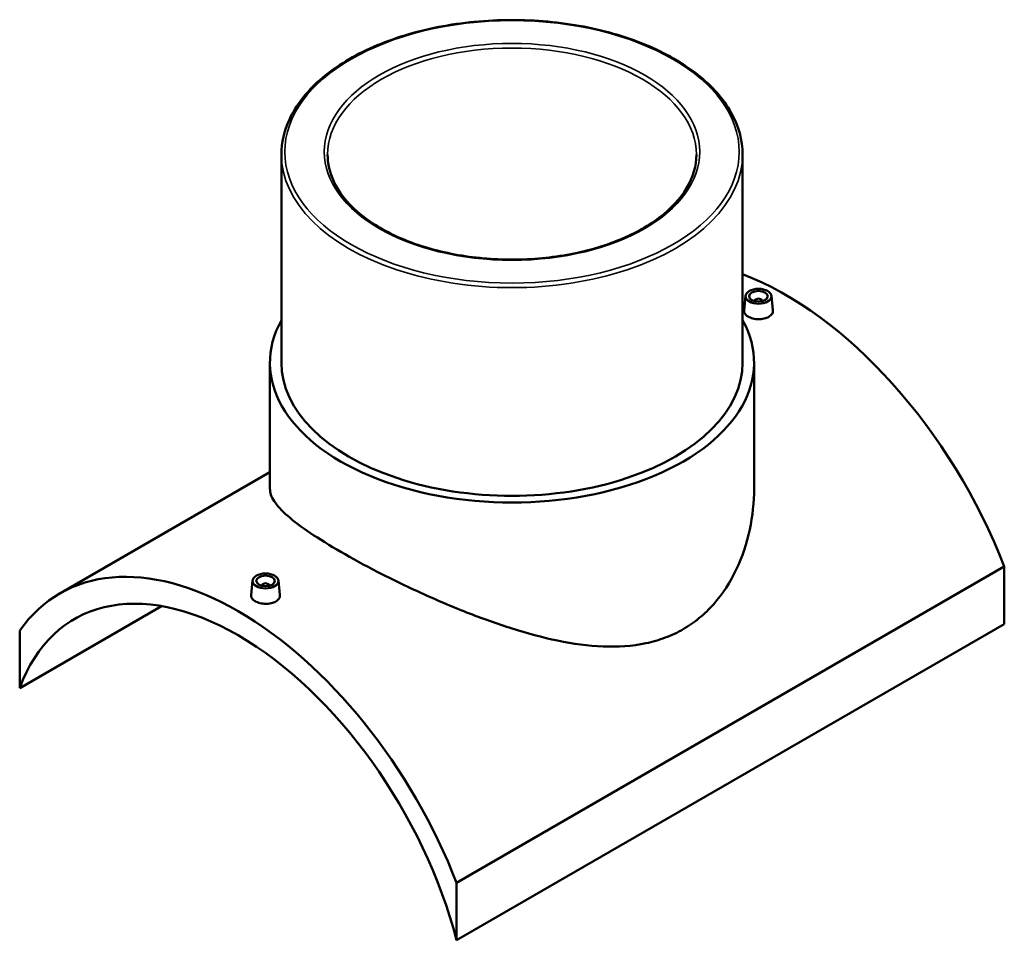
# Model space of a CAD drawing. Header units: millimetres. Extents: x -284 to 1460, y -335 to 1101.
# Tile 5 of 5: x 926 to 1460, y 602 to 1101. Entities that reach past the tile are written whole.
import ezdxf

# ---------------------------------------------------------------- set-up
doc = ezdxf.new("R2010")
doc.units = ezdxf.units.MM
doc.layers.add('Visible (ANSI)', color=7, linetype='Continuous', lineweight=50)
doc.layers.add('Visible Narrow (ANSI)', color=7, linetype='Continuous', lineweight=35)

msp = doc.modelspace()

# ---------------------------------------------------------------- linework, layer by layer
at = {"layer": 'Visible (ANSI)'}
for p, q in [((1067.75, 1028.35), (1067.75, 915.49)), ((1317.75, 1028.35), (1317.75, 915.49)), ((1319.41, 951.75), (1318.56, 943.87)), ((1333.38, 951.75), (1334.22, 943.88)), ((1324.39, 948.85), (1324.39, 949.05)), ((1328.39, 948.85), (1328.39, 949.05)), ((1061.5, 915.49), (1061.5, 847.14)), ((1324, 915.49), (1324, 847.14)), ((1061.5, 856.17), (947.51, 790.35)), ((1459.68, 804.96), (1162.7, 633.5)), ((1459.68, 804.96), (1459.68, 773.82)), ((1052.12, 797.43), (1051.27, 789.55)), ((1066.09, 797.43), (1066.94, 789.57)), ((1057.11, 794.73), (1057.11, 794.54)), ((1061.11, 794.73), (1061.11, 794.54)), ((925.82, 739.12), (1002.72, 783.52)), ((925.82, 770.26), (925.82, 739.12)), ((1162.7, 602.35), (1459.68, 773.82)), ((1162.7, 602.35), (1162.7, 633.5))]:
    msp.add_line(p, q, dxfattribs=at)
for centre, major_axis, start_param, end_param in [((1341.24, 794.24), (96.75, -167.58), 1.309781, 2.528746), ((1326.39, 949.05), (-2, 0), 2.963882, 6.460896), ((1192.75, 915.49), (131.25, 0), 2.831748, 6.59303), ((1192.75, 915.49), (-125, 0), 0, 3.141593), ((1044.26, 622.78), (-96.75, 167.58), 4.451374, 6.544201), ((1044.26, 622.78), (-88.75, 153.72), 4.26426, 6.731315), ((1059.11, 794.73), (-2, 0), 2.963882, 6.460896)]:
    msp.add_ellipse(centre, major_axis=major_axis, ratio=0.57735, start_param=start_param, end_param=end_param, dxfattribs=at)
for centre, major_axis in [((1326.39, 951.5), (7, 0)), ((1326.39, 951.5), (5, 0)), ((1059.11, 797.18), (-7, 0)), ((1059.11, 797.18), (5, 0))]:
    msp.add_ellipse(centre, major_axis=major_axis, ratio=0.57735, dxfattribs=at)
for points, knots in [([(1317.75, 1028.35), (1317.75, 1036.05), (1315.65, 1043.74), (1307.48, 1058.4), (1301.34, 1065.36), (1285.6, 1077.87), (1275.95, 1083.39), (1254.15, 1092.38), (1242.01, 1095.84), (1216.48, 1100.37), (1203.11, 1101.43), (1176.45, 1101.07), (1163.18, 1099.63), (1138.07, 1094.41), (1126.24, 1090.62), (1105.19, 1081.04), (1095.97, 1075.25), (1081.15, 1062.2), (1075.53, 1054.96), (1069.2, 1041.17), (1067.75, 1034.76), (1067.75, 1028.35)], [0.785398, 0.785398, 0.785398, 0.785398, 1.096624, 1.096624, 1.413866, 1.413866, 1.73587, 1.73587, 2.058196, 2.058196, 2.380115, 2.380115, 2.701883, 2.701883, 3.023853, 3.023853, 3.346228, 3.346228, 3.667926, 3.667926, 3.926991, 3.926991, 3.926991, 3.926991]), ([(1292.75, 1028.35), (1292.75, 1022.19), (1290.97, 1016.02), (1284.02, 1004.38), (1278.94, 998.9), (1266.03, 989.18), (1258.25, 984.93), (1240.73, 978.02), (1230.99, 975.37), (1210.53, 971.95), (1199.81, 971.18), (1178.48, 971.62), (1167.88, 972.83), (1147.88, 977.09), (1138.5, 980.14), (1121.9, 987.75), (1114.7, 992.31), (1103.15, 1002.42), (1098.83, 1007.98), (1093.88, 1018.52), (1092.75, 1023.44), (1092.75, 1028.35)], [5.497787, 5.497787, 5.497787, 5.497787, 5.82967, 5.82967, 6.152242, 6.152242, 6.469507, 6.469507, 6.786671, 6.786671, 7.104342, 7.104342, 7.42218, 7.42218, 7.739756, 7.739756, 8.056813, 8.056813, 8.374538, 8.374538, 8.63938, 8.63938, 8.63938, 8.63938]), ([(1331.95, 940.32), (1331.25, 939.92), (1330.37, 939.58), (1328.43, 939.14), (1327.38, 939.05), (1325.41, 939.08), (1324.36, 939.21), (1322.43, 939.7), (1321.55, 940.06), (1320.15, 940.86), (1319.55, 941.36), (1318.75, 942.46), (1318.55, 943.04), (1318.55, 943.69), (1318.55, 943.78), (1318.56, 943.87)], [2.364927, 2.364927, 2.364927, 2.364927, 2.660603, 2.660603, 2.956279, 2.956279, 3.251835, 3.251835, 3.547391, 3.547391, 3.842947, 3.842947, 4.138503, 4.138503, 4.18633, 4.18633, 4.18633, 4.18633]), ([(1334.22, 943.88), (1334.23, 943.79), (1334.24, 943.69), (1334.24, 943.01), (1334.04, 942.38), (1333.25, 941.24), (1332.64, 940.73), (1331.95, 940.32)], [6.4550718, 6.4550718, 6.4550718, 6.4550718, 6.5034301, 6.5034301, 6.7991059, 6.7991059, 7.0947818, 7.0947818, 7.0947818, 7.0947818]), ([(1285.56, 771.02), (1282.5, 769.25), (1279.27, 767.72), (1272.5, 765.17), (1268.97, 764.15), (1258, 761.85), (1250.2, 761.33), (1234.11, 761.97), (1225.8, 763.12), (1209.16, 766.55), (1200.82, 768.82), (1184.78, 773.88), (1176.47, 776.86), (1159.81, 783.42), (1151.45, 787), (1135.25, 794.4), (1127.41, 798.21), (1112.77, 805.73), (1105.99, 809.43), (1093.9, 816.41), (1088.31, 819.85), (1078.58, 826.4), (1074.44, 829.51), (1067.86, 835.26), (1065.42, 837.92), (1062.24, 842.81), (1061.5, 845.06), (1061.5, 847.14)], [0, 0, 0, 0, 1.297718, 1.297718, 2.595437, 2.595437, 5.190874, 5.190874, 7.78631, 7.78631, 10.381747, 10.381747, 12.945906, 12.945906, 15.510065, 15.510065, 18.074224, 18.074224, 20.638383, 20.638383, 23.202542, 23.202542, 25.7667, 25.7667, 28.330859, 28.330859, 30.895018, 30.895018, 30.895018, 30.895018]), ([(1324, 847.14), (1324, 839.94), (1323.24, 832.41), (1320.05, 817.54), (1317.61, 810.18), (1311.07, 796.48), (1306.96, 790.12), (1299.69, 781.89), (1297.08, 779.37), (1291.54, 774.81), (1288.62, 772.78), (1285.56, 771.02)], [72.171784, 72.171784, 72.171784, 72.171784, 74.76722, 74.76722, 77.362657, 77.362657, 79.958094, 79.958094, 81.255812, 81.255812, 82.553531, 82.553531, 82.553531, 82.553531]), ([(1064.66, 786.01), (1063.96, 785.6), (1063.08, 785.26), (1061.15, 784.83), (1060.09, 784.73), (1058.12, 784.76), (1057.07, 784.9), (1055.14, 785.38), (1054.26, 785.74), (1052.87, 786.54), (1052.26, 787.05), (1051.46, 788.14), (1051.26, 788.73), (1051.26, 789.37), (1051.26, 789.46), (1051.27, 789.55)], [0, 0, 0, 0, 0.295676, 0.295676, 0.591352, 0.591352, 0.886908, 0.886908, 1.182464, 1.182464, 1.47802, 1.47802, 1.773576, 1.773576, 1.821402, 1.821402, 1.821402, 1.821402]), ([(1066.94, 789.57), (1066.95, 789.47), (1066.95, 789.37), (1066.95, 788.69), (1066.76, 788.07), (1065.96, 786.93), (1065.36, 786.41), (1064.66, 786.01)], [4.0901446, 4.0901446, 4.0901446, 4.0901446, 4.1385028, 4.1385028, 4.4341787, 4.4341787, 4.7298545, 4.7298545, 4.7298545, 4.7298545])]:
    msp.add_open_spline(points, degree=3, knots=knots, dxfattribs=at)
at = {"layer": 'Visible Narrow (ANSI)'}
for major_axis in [(123.22, 0), (101.78, 0)]:
    msp.add_ellipse((1192.75, 1029.8), major_axis=major_axis, ratio=0.57735, dxfattribs=at)
for major_axis, start_param, end_param in [((-100, 0), 3.141593, 6.283185), ((-125, 0), 0, 3.141593)]:
    msp.add_ellipse((1192.75, 1028.35), major_axis=major_axis, ratio=0.57735, start_param=start_param, end_param=end_param, dxfattribs=at)

doc.saveas('drawing.dxf')
